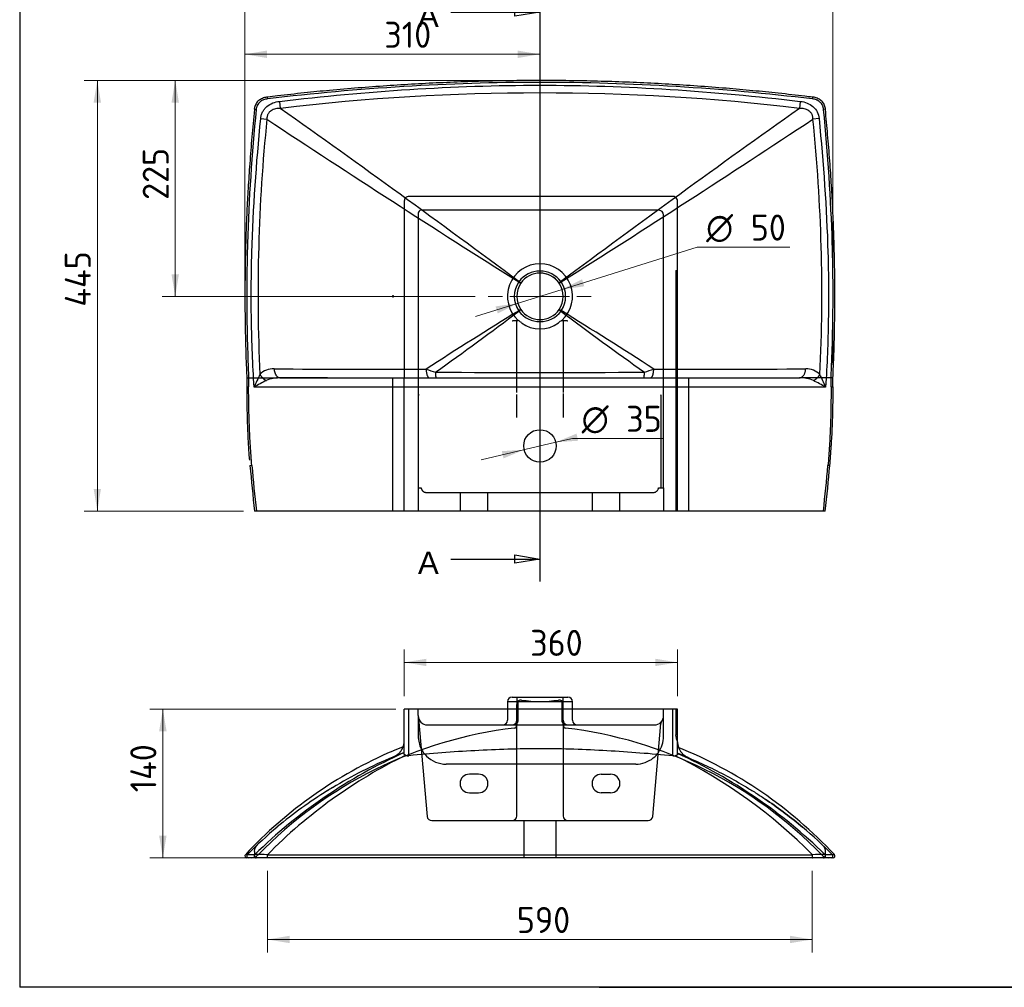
# Model space of a CAD drawing. Header units: millimetres. Extents: x 87 to 2279, y 58 to 1623.
# Tile 1 of 4: x 87 to 1146, y 58 to 1100. Entities that reach past the tile are written whole.
import ezdxf
from ezdxf.enums import TextEntityAlignment as Align
from ezdxf.lldxf.tags import DXFTag

# ---------------------------------------------------------------- set-up
doc = ezdxf.new("R2010")
doc.units = ezdxf.units.MM
for name, color, linetype in [('1', 7, 'Continuous'), ('Default', 7, 'Continuous'), ('KYLIS-R', 7, 'Continuous'), ('Predefinito', 7, 'Continuous')]:
    doc.layers.add(name, color=color, linetype=linetype)
doc.styles.add('SEACAD_arial_ttf', font='arial.ttf')
doc.styles.add('SEACAD_seiso_ttf', font='seiso.ttf')
doc.styles.add('SEACAD_semeci1_ttf', font='semeci1.ttf')
tags = doc.linetypes.add('CENTER2', pattern=[28.575, 19.05, -3.175, 3.175, -3.175]).pattern_tags.tags
tags[10:11] = [DXFTag(74, 4), DXFTag(75, 0), DXFTag(340, '0'), DXFTag(46, 0.0), DXFTag(50, 0.0), DXFTag(44, 0.0), DXFTag(45, 0.0)]
tags[8:9] = [DXFTag(74, 4), DXFTag(75, 0), DXFTag(340, '0'), DXFTag(46, 0.0), DXFTag(50, 0.0), DXFTag(44, 0.0), DXFTag(45, 0.0)]
tags[6:7] = [DXFTag(74, 4), DXFTag(75, 0), DXFTag(340, '0'), DXFTag(46, 0.0), DXFTag(50, 0.0), DXFTag(44, 0.0), DXFTag(45, 0.0)]
tags[4:5] = [DXFTag(74, 4), DXFTag(75, 0), DXFTag(340, '0'), DXFTag(46, 0.0), DXFTag(50, 0.0), DXFTag(44, 0.0), DXFTag(45, 0.0)]
tags = doc.linetypes.add('HIDDEN2', pattern=[4.7625, 3.175, -1.5875]).pattern_tags.tags
tags[6:7] = [DXFTag(74, 4), DXFTag(75, 0), DXFTag(340, '0'), DXFTag(46, 0.0), DXFTag(50, 0.0), DXFTag(44, 0.0), DXFTag(45, 0.0)]
tags[4:5] = [DXFTag(74, 4), DXFTag(75, 0), DXFTag(340, '0'), DXFTag(46, 0.0), DXFTag(50, 0.0), DXFTag(44, 0.0), DXFTag(45, 0.0)]

# ---------------------------------------------------------------- blocks, each defined once
blk = doc.blocks.new('SEANNOT_GROUP')
at = {"layer": 'Default', "color": 136, "linetype": 'CENTER2', "lineweight": 9}
for p, q in [((646.4, 841.8), (646.4, 857.2)), ((646.4, 833.8), (646.4, 769.8)), ((606.4, 801.8), (591, 801.8)), ((678.4, 801.8), (614.4, 801.8)), ((686.4, 801.8), (701.8, 801.8)), ((646.4, 761.8), (646.4, 746.4))]:
    blk.add_line(p, q, dxfattribs=at)
blk = doc.blocks.new('SE1')
at = {"color": 7, "linetype": 'Continuous', "style": 'SEACAD_arial_ttf'}
blk.add_text('A', height=24, dxfattribs=at).set_placement((515.4, 1115.8), align=Align.TOP_LEFT)
blk = doc.blocks.new('SE2')
at = {"color": 7, "linetype": 'Continuous', "style": 'SEACAD_arial_ttf'}
blk.add_text('A', height=24, dxfattribs=at).set_placement((515.4, 527.1), align=Align.TOP_LEFT)
blk = doc.blocks.new('SE3')
at = {"color": 7, "linetype": 'Continuous'}
for points in [[(550.7, 1107.8), (646.7, 1107.8)], [(619.5, 1103.2), (619.5, 1112.3), (646.7, 1107.8), (619.5, 1103.2)]]:
    blk.add_lwpolyline(points, dxfattribs=at)
blk = doc.blocks.new('SE4')
at = {"color": 7, "linetype": 'Continuous'}
for points in [[(619.5, 514.5), (619.5, 523.6), (646.7, 519.1), (619.5, 514.5)], [(550.7, 519.1), (646.7, 519.1)]]:
    blk.add_lwpolyline(points, dxfattribs=at)
blk = doc.blocks.new('SE')
at = {"layer": 'Default', "color": 7, "linetype": 'CENTER2'}
for p, q in [((646.7, 1107.8), (646.7, 1131.8)), ((646.7, 519.1), (646.7, 495.1))]:
    blk.add_line(p, q, dxfattribs=at)
blk.add_lwpolyline([(646.7, 1107.8), (646.7, 519.1)], dxfattribs=at)
at = {"layer": 'Default'}
for name in ['SE1', 'SE3', 'SE2', 'SE4']:
    blk.add_blockref(name, (0, 0), dxfattribs=at)
blk = doc.blocks.new('GDimGGroup')
at = {"layer": 'Default', "linetype": 'Continuous', "lineweight": 9}
for points in [[(166.4, 1010.3), (174.3, 1010.3), (170.4, 1034.1)], [(166.4, 594.6), (170.4, 570.8), (174.3, 594.6)]]:
    blk.add_hatch(color=136, dxfattribs=at).paths.add_polyline_path(points)
at = {"layer": 'Default', "color": 136, "linetype": 'Continuous', "lineweight": 9}
for p, q in [((632.6, 1034.1), (156.4, 1034.1)), ((170.4, 1034.1), (170.4, 570.8)), ((327.5, 570.8), (156.4, 570.8))]:
    blk.add_line(p, q, dxfattribs=at)
at = {"layer": 'Default', "color": 136, "linetype": 'Continuous', "lineweight": 9, "style": 'SEACAD_seiso_ttf'}
blk.add_text('  445', height=28, rotation=90, dxfattribs=at).set_placement((135.4, 756.7), align=Align.TOP_LEFT)
blk = doc.blocks.new('GDimGGroup1')
at = {"layer": 'Default', "linetype": 'Continuous', "lineweight": 9}
for points in [[(353, 1066.3), (329.2, 1062.3), (353, 1058.3)], [(622.6, 1066.3), (622.6, 1058.3), (646.4, 1062.3)]]:
    blk.add_hatch(color=136, dxfattribs=at).paths.add_polyline_path(points)
at = {"layer": 'Default', "color": 136, "linetype": 'Continuous', "lineweight": 9}
for p, q in [((329.2, 817.2), (329.2, 1076.3)), ((646.4, 871.2), (646.4, 1076.3)), ((329.2, 1062.3), (646.4, 1062.3))]:
    blk.add_line(p, q, dxfattribs=at)
at = {"layer": 'Default', "color": 136, "linetype": 'Continuous', "lineweight": 9, "style": 'SEACAD_seiso_ttf'}
blk.add_text('  310', height=28, dxfattribs=at).set_placement((445.2, 1097.3), align=Align.TOP_LEFT)
blk = doc.blocks.new('GDimGGroup2')
at = {"layer": 'Default', "linetype": 'Continuous', "lineweight": 9}
for points in [[(353, 1150.3), (329.2, 1146.3), (353, 1142.3)], [(938.1, 1150.3), (938.1, 1142.3), (961.9, 1146.3)]]:
    blk.add_hatch(color=136, dxfattribs=at).paths.add_polyline_path(points)
at = {"layer": 'Default', "color": 136, "linetype": 'Continuous', "lineweight": 9}
for p, q in [((329.2, 817.2), (329.2, 1160.3)), ((961.9, 728.2), (961.9, 1160.3)), ((329.2, 1146.3), (961.9, 1146.3))]:
    blk.add_line(p, q, dxfattribs=at)
at = {"layer": 'Default', "color": 136, "linetype": 'Continuous', "lineweight": 9, "style": 'SEACAD_seiso_ttf'}
blk.add_text('  620', height=28, dxfattribs=at).set_placement((598.8, 1181.3), align=Align.TOP_LEFT)
blk = doc.blocks.new('GDimGGroup3')
at = {"layer": 'Default', "linetype": 'Continuous', "lineweight": 9}
for points in [[(524.5, 411.8), (500.7, 407.9), (524.5, 403.9)], [(770.9, 411.8), (770.9, 403.9), (794.7, 407.9)]]:
    blk.add_hatch(color=136, dxfattribs=at).paths.add_polyline_path(points)
at = {"layer": 'Default', "color": 136, "linetype": 'Continuous', "lineweight": 9}
for p, q in [((500.7, 371.6), (500.7, 421.9)), ((794.7, 371.6), (794.7, 421.9)), ((500.7, 407.9), (794.7, 407.9))]:
    blk.add_line(p, q, dxfattribs=at)
at = {"layer": 'Default', "color": 136, "linetype": 'Continuous', "lineweight": 9, "style": 'SEACAD_seiso_ttf'}
blk.add_text('  360', height=28, dxfattribs=at).set_placement((602.2, 442.9), align=Align.TOP_LEFT)
blk = doc.blocks.new('GDimGGroup5')
at = {"layer": 'Default', "linetype": 'Continuous', "lineweight": 9}
for points in [[(250.2, 1010.3), (258.2, 1010.3), (254.2, 1034.1)], [(250.2, 825.6), (254.2, 801.8), (258.2, 825.6)]]:
    blk.add_hatch(color=136, dxfattribs=at).paths.add_polyline_path(points)
at = {"layer": 'Default', "color": 136, "linetype": 'Continuous', "lineweight": 9}
for p, q in [((632.6, 1034.1), (240.2, 1034.1)), ((254.2, 1034.1), (254.2, 801.8)), ((577, 801.8), (240.2, 801.8))]:
    blk.add_line(p, q, dxfattribs=at)
at = {"layer": 'Default', "color": 136, "linetype": 'Continuous', "lineweight": 9, "style": 'SEACAD_seiso_ttf'}
blk.add_text('  225', height=28, rotation=90, dxfattribs=at).set_placement((219.2, 871.6), align=Align.TOP_LEFT)
blk = doc.blocks.new('GDimGGroup8')
at = {"layer": 'Default', "linetype": 'Continuous', "lineweight": 9}
for points in [[(377.3, 105.8), (377.3, 113.7), (353.5, 109.7)], [(915.9, 105.8), (939.7, 109.7), (915.9, 113.7)]]:
    blk.add_hatch(color=136, dxfattribs=at).paths.add_polyline_path(points)
at = {"layer": 'Default', "color": 136, "linetype": 'Continuous', "lineweight": 9}
for p, q in [((353.5, 183.6), (353.5, 95.7)), ((939.7, 183.6), (939.7, 95.7)), ((939.7, 109.7), (353.5, 109.7))]:
    blk.add_line(p, q, dxfattribs=at)
at = {"layer": 'Default', "color": 136, "linetype": 'Continuous', "lineweight": 9, "style": 'SEACAD_seiso_ttf'}
blk.add_text('590', height=28, dxfattribs=at).set_placement((621.8, 144.7), align=Align.TOP_LEFT)
blk = doc.blocks.new('GDimGGroup9')
at = {"layer": 'Default', "linetype": 'Continuous', "lineweight": 9}
for points in [[(692, 820.2), (670.5, 809.3), (694.4, 812.6)], [(598.9, 791), (601.3, 783.4), (622.8, 794.3)]]:
    blk.add_hatch(color=136, dxfattribs=at).paths.add_polyline_path(points)
at = {"layer": 'Default', "color": 136, "linetype": 'Continuous', "lineweight": 9}
for p, q in [((670.5, 809.3), (815.7, 854.8)), ((815.7, 854.8), (915.7, 854.8)), ((577.4, 780.1), (670.5, 809.3))]:
    blk.add_line(p, q, dxfattribs=at)
blk.add_arc((646.7, 801.8), 25, 357.5169, 81.5884, dxfattribs=at)
for s, style, p in [('O', 'SEACAD_semeci1_ttf', (825.5, 889.8)), ('50', 'SEACAD_seiso_ttf', (873.5, 889.8))]:
    blk.add_text(s, height=28, dxfattribs=dict(at, style=style)).set_placement(p, align=Align.TOP_LEFT)
blk = doc.blocks.new('GDimGGroup11')
at = {"layer": 'Default', "linetype": 'Continuous', "lineweight": 9}
for points in [[(686, 654.1), (663.7, 644.8), (687.8, 646.4)], [(605.6, 635.2), (607.4, 627.4), (629.6, 636.8)]]:
    blk.add_hatch(color=136, dxfattribs=at).paths.add_polyline_path(points)
at = {"layer": 'Default', "color": 136, "linetype": 'Continuous', "lineweight": 9}
for p, q in [((663.7, 644.8), (681.8, 649)), ((681.8, 649), (779.9, 649)), ((583.3, 625.8), (663.7, 644.8))]:
    blk.add_line(p, q, dxfattribs=at)
for s, style, p in [('O', 'SEACAD_semeci1_ttf', (691.6, 684)), ('35', 'SEACAD_seiso_ttf', (739.5, 684))]:
    blk.add_text(s, height=28, dxfattribs=dict(at, style=style)).set_placement(p, align=Align.TOP_LEFT)
blk = doc.blocks.new('GDimGGroup12')
at = {"layer": 'Default', "linetype": 'Continuous', "lineweight": 9}
for points in [[(236.9, 333.8), (244.9, 333.8), (240.9, 357.6)], [(236.9, 221.4), (240.9, 197.6), (244.9, 221.4)]]:
    blk.add_hatch(color=136, dxfattribs=at).paths.add_polyline_path(points)
at = {"layer": 'Default', "color": 136, "linetype": 'Continuous', "lineweight": 9}
for p, q in [((491.7, 357.6), (226.9, 357.6)), ((240.9, 197.6), (240.9, 357.6)), ((339.5, 197.6), (226.9, 197.6))]:
    blk.add_line(p, q, dxfattribs=at)
at = {"layer": 'Default', "color": 136, "linetype": 'Continuous', "lineweight": 9, "style": 'SEACAD_seiso_ttf'}
blk.add_text('  140', height=28, rotation=90, dxfattribs=at).set_placement((205.9, 234.1), align=Align.TOP_LEFT)

msp = doc.modelspace()

# ---------------------------------------------------------------- linework, layer by layer
at = {"layer": '1', "color": 7, "linetype": 'Continuous'}
for p, q in [((86.9, 1622.8), (86.9, 58.3)), ((2274.9, 58.3), (86.9, 58.3)), ((710.3, 58.5), (2274.9, 58.5))]:
    msp.add_line(p, q, dxfattribs=at)
at = {"layer": 'KYLIS-R', "color": 7, "linetype": 'Continuous'}
for p, q in [((353.3, 1016.2), (353.5, 1014.3)), ((366.4, 1011.6), (367.3, 1004.1)), ((926.8, 1011.6), (925.9, 1004.1)), ((939.9, 1016.2), (939.7, 1014.2)), ((339.9, 1003.1), (341.3, 1003)), ((953.3, 1003.1), (951.9, 1003)), ((346.2, 993.1), (352.8, 992.4)), ((947, 993.1), (940.4, 992.4)), ((623.8, 817.3), (623.8, 817.3)), ((624.1, 817.7), (624.1, 817.7)), ((669.3, 817.7), (669.3, 817.7)), ((669.5, 817.3), (669.5, 817.3)), ((623.8, 786.4), (623.8, 786.4)), ((624.1, 786), (624.1, 786)), ((669.3, 786), (669.2, 786)), ((669.5, 786.4), (669.5, 786.4)), ((331.2, 714.2), (331.2, 704.5)), ((333.2, 714.2), (333.2, 704.5)), ((367.3, 714.2), (925.9, 714.2)), ((959.9, 704.5), (959.9, 714.2)), ((961.9, 704.5), (961.9, 714.2)), ((331.2, 704.5), (333.2, 704.5)), ((954.1, 704.2), (339, 704.2)), ((959.9, 704.5), (961.9, 704.5)), ((336.6, 619.8), (334.6, 619.6)), ((958.6, 619.7), (956.6, 619.8)), ((341.5, 570.8), (339.5, 570.8)), ((951.7, 570.8), (341.5, 570.8)), ((953.7, 570.8), (951.7, 570.8)), ((681.7, 365.6), (611.7, 365.6)), ((611.7, 365.6), (611.7, 357.6)), ((616.7, 370.6), (676.7, 370.6)), ((681.7, 357.6), (681.7, 365.6)), ((505.7, 357.6), (500.7, 357.6)), ((500.7, 309.3), (500.7, 357.6)), ((505.7, 307.5), (505.7, 357.6)), ((789.7, 357.6), (505.7, 357.6)), ((794.7, 357.6), (789.7, 357.6)), ((789.7, 307.3), (789.7, 357.6)), ((794.7, 308.7), (794.7, 357.6)), ((500.7, 317.5), (488.7, 312.6)), ((341.3, 197.6), (331.2, 197.6)), ((353.5, 197.6), (341.3, 197.6)), ((939.7, 197.6), (353.5, 197.6)), ((951.9, 197.6), (939.7, 197.6)), ((962, 197.6), (951.9, 197.6))]:
    msp.add_line(p, q, dxfattribs=at)
at = {"layer": 'KYLIS-R', "color": 7, "linetype": 'HIDDEN2'}
for p, q in [((500.7, 904.4), (500.7, 897.1)), ((789.7, 909.4), (505.7, 909.4)), ((794.7, 898.4), (794.7, 904.4)), ((500.7, 897.1), (500.7, 714.2)), ((515.7, 891.4), (515.7, 595.8)), ((774.7, 894.4), (518.7, 894.4)), ((794.7, 714.2), (794.7, 898.4)), ((779.7, 595.8), (779.7, 889.4)), ((792.7, 829.5), (792.7, 570.8)), ((792.7, 829.5), (794.7, 829.5)), ((617.8, 775.8), (623.3, 775.8)), ((621.7, 698.3), (621.7, 775.8)), ((670.1, 775.8), (675.6, 775.8)), ((671.7, 775.8), (671.7, 698.3)), ((331.8, 714.2), (364.1, 714.2)), ((488.4, 570.8), (488.4, 714.2)), ((500.7, 570.8), (500.7, 714.2)), ((794.7, 570.8), (794.7, 714.2)), ((806.9, 570.8), (806.9, 714.2)), ((929.3, 714.2), (926.2, 714.2)), ((961.4, 714.2), (929.3, 714.2)), ((516, 595.8), (516, 695.1)), ((621.7, 687.2), (621.7, 696.1)), ((671.7, 696.1), (671.7, 687.2)), ((776.9, 691.3), (776.9, 595.8)), ((621.7, 671.5), (621.7, 687.2)), ((671.7, 687.2), (671.7, 671.5)), ((515.7, 595.8), (515.7, 570.8)), ((515.7, 595.8), (518.9, 595.8)), ((774.1, 595.8), (779.7, 595.8)), ((779.7, 595.8), (779.7, 570.8)), ((524.6, 590.8), (530.3, 590.8)), ((530.3, 590.8), (763.1, 590.8)), ((560.7, 590.8), (560.7, 570.8)), ((590.7, 570.8), (590.7, 590.8)), ((702.7, 590.8), (702.7, 570.8)), ((732.7, 570.8), (732.7, 590.8)), ((763.1, 590.8), (768.5, 590.8)), ((621.7, 370.6), (621.7, 340.2)), ((621.7, 345.6), (621.7, 362.7)), ((623.3, 365.6), (623.4, 366.6)), ((623.3, 345.6), (623.3, 365.6)), ((669.9, 366.6), (670.1, 365.6)), ((670.1, 365.6), (670.1, 345.6)), ((671.7, 340.2), (671.7, 370.6)), ((671.7, 345.6), (671.7, 362.7)), ((515.7, 350.6), (515.7, 357.6)), ((515.7, 350.6), (515.7, 328.4)), ((611.7, 357.6), (611.7, 345.6)), ((681.7, 345.6), (681.7, 357.6)), ((779.7, 350.6), (779.7, 357.6)), ((779.7, 328.4), (779.7, 350.6)), ((792.7, 357.6), (792.7, 330)), ((516, 348), (516, 347.6)), ((516, 347.6), (525.3, 242.2)), ((525.7, 340.6), (769.7, 340.6)), ((621.7, 242.6), (621.7, 345.1)), ((671.7, 345.1), (671.7, 242.6)), ((768.1, 242.2), (776.8, 342.2)), ((776.8, 342.2), (776.9, 343.8)), ((500.7, 311), (489, 306.2)), ((806.3, 305.4), (794.7, 310.1)), ((489, 306.2), (488.4, 306)), ((749.7, 298.4), (545.7, 298.4)), ((806.3, 305.4), (806.9, 305.1)), ((806.9, 305.1), (806.9, 305.1)), ((580.7, 287.6), (570.7, 287.6)), ((712.7, 287.6), (722.7, 287.6)), ((570.7, 267.6), (580.7, 267.6)), ((722.7, 267.6), (712.7, 267.6)), ((891.2, 259.3), (891.2, 259.3)), ((530.3, 237.6), (616.7, 237.6)), ((616.7, 237.6), (626.7, 237.6)), ((626.7, 237.6), (666.7, 237.6)), ((629.2, 237.6), (629.2, 197.6)), ((664.2, 197.6), (664.2, 237.6)), ((666.7, 237.6), (676.7, 237.6)), ((676.7, 237.6), (763.1, 237.6)), ((339.5, 204.3), (339.5, 199.6)), ((953.7, 204.3), (953.7, 199.6))]:
    msp.add_line(p, q, dxfattribs=at)
at = {"layer": 'KYLIS-R', "color": 7, "linetype": 'Continuous'}
msp.add_circle((646.7, 640.8), 17.5, dxfattribs=at)
for centre, radius, start, end in [((646.6, -1326.8), 2347.5, 83.1667, 96.8327), ((-7950.7, -10723.8), 14378.2, 53.38946, 54.65387), ((9308.8, -10807.6), 14484.1, 125.36394, 126.61868), ((2207.6, 804.2), 1864.3, 174.2051, 182.6559), ((8961.6, 14016.5), 15612.1, 236.53562, 237.7198), ((-7539, 13810.3), 15368.7, 302.28332, 303.48583), ((-907.4, 804.4), 1857.4, 357.3282, 5.8103), ((646.7, 800.9), 28.1, 36.6034, 143.3973), ((646.7, 801.8), 25, 34.5874, 145.4131), ((646.4, 801.8), 27.4, 145.6083, 214.3857), ((646.7, 801.8), 25, 145.4131, 214.5682), ((646.7, 801.8), 25, 325.4312, 34.5874), ((646.9, 801.8), 27.4, 325.6166, 34.3894), ((3726.7, -4242.5), 5909.1, 121.67531, 122.81738), ((-1470, 3555.1), 3471.8, 305.2586, 307.0977), ((646.7, 802.8), 28.2, 216.6833, 323.316), ((646.7, 801.8), 25, 214.5682, 325.4312), ((2764.9, 3556.4), 3473.8, 232.8957, 234.7334), ((-2410.8, -4205.6), 5865.9, 57.17282, 58.32313), ((359.8, 703.1), 20.7, 87.9027, 134.623), ((461.2, 13062.8), 12339.4, 269.53304, 270.29268), ((613.5, 972.8), 264.8, 250.2986, 252.5667), ((679.9, 972.6), 264.5, 287.4326, 289.7035), ((831.1, 13682.2), 12958.8, 269.72583, 270.44866), ((933.4, 703.1), 20.6, 45.2868, 92.1846), ((5781, -1784.1), 5983.8, 155.28506, 155.42837), ((2797.3, -3931.9), 5247.6, 117.7716, 117.9348), ((366.1, 681), 33.2, 88.0586, 114.7018), ((646.7, 22480.4), 21760.5, 269.70349, 270.29606), ((927, 680.5), 33.7, 65.5074, 91.7311), ((-1504.4, -3932.4), 5248.1, 62.0656, 62.2288), ((-4488, -1784.2), 5984.1, 24.57225, 24.71557), ((960.3, 695), 19.2, 84.978, 90.9422), ((107.9, 690.3), 853.6, 355.2507, 356.6383), ((2426.6, 803.3), 2100, 185.0163, 186.3565), ((2426.6, 803.3), 2098, 185.0163, 186.3626), ((-1133.4, 803.3), 2098, 353.6374, 354.9842), ((-1133.4, 803.3), 2100, 353.6435, 354.9842), ((616.7, 365.6), 5, 90, 180), ((676.7, 365.6), 5, 0, 90), ((812.6, 331), 20, 206.0011, 206.0611), ((673.1, -118.9), 469.3, 113.1756, 137.0314), ((728.2, -195.5), 555.1, 114.2043, 134.3983), ((740.9, -180.9), 544, 116.0305, 135.4338), ((480.7, 331), 20, 292.4988, 293.6268), ((504.8, 314.9), 7.46, 249.2204, 276.7953), ((790.5, 315.6), 8.34, 263.9664, 281.5118), ((552.1, -181), 544.2, 44.5609, 63.8248), ((620.1, -118.8), 469.2, 42.9663, 68.1648), ((566.4, -193.2), 552.4, 45.5436, 65.5943), ((331.2, 199.6), 2, 136.9703, 270.0003), ((344.4, 50.2), 151, 86.6243, 91.7142), ((646.5, 260819.5), 260618.8, 269.935552, 270.064505), ((948.5, 67.7), 133.5, 87.9508, 93.7068), ((962, 199.6), 2, 269.9997, 43.1774)]:
    msp.add_arc(centre, radius, start, end, dxfattribs=at)
at = {"layer": 'KYLIS-R', "color": 7, "linetype": 'HIDDEN2'}
for centre, radius, start, end in [((505.7, 904.4), 5, 134.9134, 180), ((505.7, 904.4), 5, 90, 134.9134), ((789.7, 904.4), 5, 59.4447, 90), ((789.7, 904.4), 5, 0, 59.4447), ((518.7, 891.4), 3, 90, 180), ((774.7, 889.4), 5, 0, 90), ((646.7, 801.8), 35, 311.934, 228.066), ((537.6, 984.6), 223.7, 290.7052, 291.0077), ((596.5, 734.8), 49.1, 52.0435, 56.7023), ((646.7, 800.3), 33.5, 233.2969, 306.7031), ((698.2, 732.8), 51.5, 123.4062, 127.848), ((755.8, 984.6), 223.7, 248.9923, 249.2948), ((391.1, -49772.1), 50486.3, 89.96937, 90.03063), ((532.3, 695.3), 16.3, 176.2399, 180.686), ((675.2, 696.2), 3.53, 163.7915, 178.3758), ((715.1, 691.8), 61.9, 359.4946, 3.8084), ((625.9, 363.1), 4.24, 79.3132, 125.3692), ((646.7, 502.3), 136.4, 261.5698, 278.4302), ((667.5, 363.2), 4.23, 54.5462, 100.7714), ((525.7, 350.6), 10, 180, 270), ((769.7, 350.6), 10, 270, 360), ((525.7, 350.6), 10, 193.0905, 194.9015), ((513.8, 347.6), 2.22, 1.9803, 13.6967), ((606.7, 345.6), 5, 270, 360), ((616.7, 345.6), 5, 269.9979, 282.7538), ((616.7, 345.6), 5, 282.7517, 360), ((618.7, 340.2), 2.98, 276.7315, 0.3365), ((676.7, 345.6), 5, 180, 257.2483), ((674.7, 340.2), 2.98, 179.6433, 263.2826), ((676.7, 345.6), 5, 257.2462, 270.0021), ((686.7, 345.6), 5, 180, 270), ((781.7, 341.8), 4.93, 145.7647, 175.2234), ((769.7, 350.6), 10, 316.8007, 324.0058), ((673.3, -119.2), 459.6, 96.7779, 135.9025), ((671.2, 401), 63.8, 272.8255, 272.8259), ((619.9, -119.1), 459.6, 44.0946, 83.2046), ((812.6, 331), 20, 182.8239, 206.0011), ((545.7, 328.4), 30, 180, 206.8988), ((749.7, 328.4), 30, 324.4777, 360), ((545.7, 328.4), 30, 206.8988, 225.4319), ((749.7, 328.4), 30, 309.0085, 324.4777), ((680.3, -153.7), 498.1, 112.6645, 121.0507), ((545.7, 328.4), 30, 225.4319, 270), ((749.7, 328.4), 30, 270, 309.0085), ((570.7, 277.6), 10, 90, 270), ((580.7, 277.6), 10, 270, 90), ((712.7, 277.6), 10, 90, 270), ((722.7, 277.6), 10, 270, 90), ((667.8, -131.8), 473, 121.8718, 129.9534), ((530.3, 242.6), 5, 185, 270), ((616.7, 242.6), 5, 270, 360), ((676.7, 242.6), 5, 180, 270), ((763.1, 242.6), 5, 270, 355), ((666.8, -130.6), 471.4, 129.9559, 135.2871), ((626.2, -130.8), 471.6, 44.7089, 50.0058), ((333.2, 199.6), 2, 135.3531, 269.9542), ((331.2, 199.6), 2, 270.0003, 270.6753), ((336, 207.6), 10, 270.2375, 315.9723), ((353, 293.5), 93.4, 263.9645, 263.9646), ((957.2, 207.6), 10, 223.9933, 269.7635), ((940.2, 293.6), 93.5, 276.028554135, 276.0286347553), ((959.9, 199.6), 2, 270, 44.7022), ((962, 199.6), 2, 269.3108, 269.9997)]:
    msp.add_arc(centre, radius, start, end, dxfattribs=at)
at = {"layer": 'KYLIS-R', "color": 7, "linetype": 'Continuous'}
for points, knots in [([(939.9, 1016.2), (936.9, 1016.5), (925.4, 1017.9), (903.4, 1020.4), (875.4, 1023.2), (846.3, 1025.8), (816.1, 1028.1), (785.3, 1030.1), (754.6, 1031.7), (724, 1032.9), (693.5, 1033.7), (663.2, 1034.1), (633.1, 1034.1), (603, 1033.7), (572.8, 1033), (542.6, 1031.8), (512.2, 1030.3), (481.7, 1028.4), (451, 1026.1), (421.4, 1023.6), (392.7, 1020.7), (369.7, 1018.2), (357.3, 1016.7), (353.3, 1016.2)], [0, 0, 0, 0, 0.013985, 0.062923, 0.109632, 0.158815, 0.211626, 0.264181, 0.316472, 0.368501, 0.420269, 0.471776, 0.523026, 0.574107, 0.625332, 0.676816, 0.728559, 0.780559, 0.832815, 0.885326, 0.93206, 0.980964, 1, 1, 1, 1]), ([(939.7, 1014.2), (890.8, 1020.1), (842, 1024.6), (744.3, 1030.5), (695.4, 1032.1), (597.7, 1032.1), (548.9, 1030.5), (451.2, 1024.6), (402.3, 1020.1), (353.5, 1014.3)], [0, 0, 0, 0, 0.25, 0.25, 0.5, 0.5, 0.75, 0.75, 1, 1, 1, 1]), ([(366.4, 1011.6), (413.1, 1017.2), (459.8, 1021.5), (553.2, 1027.4), (599.9, 1029), (693.3, 1029), (740, 1027.4), (833.4, 1021.5), (880.1, 1017.2), (926.8, 1011.6)], [0, 0, 0, 0, 0.25, 0.25, 0.5, 0.5, 0.75, 0.75, 1, 1, 1, 1]), ([(353.3, 1016.2), (352.6, 1016.1), (351.3, 1016), (349.1, 1015.3), (346.9, 1014.4), (344.9, 1013.2), (343.2, 1011.8), (341.7, 1010.1), (340.6, 1008.1), (339.8, 1006), (339.4, 1004.3), (339.3, 1003.4), (339.3, 1003.1)], [0, 0, 0, 0, 0.086393, 0.20787, 0.32127, 0.430382, 0.534017, 0.644368, 0.753511, 0.861348, 0.969672, 1, 1, 1, 1]), ([(353.5, 1014.3), (352, 1014.1), (350.5, 1013.7), (348.8, 1013), (348.4, 1012.9), (347.7, 1012.6), (347.4, 1012.4), (346.4, 1011.8), (345.8, 1011.4), (344.9, 1010.6), (344.7, 1010.4), (344.1, 1009.8), (343.9, 1009.5), (343.2, 1008.6), (342.8, 1008), (342.3, 1007), (342.1, 1006.6), (341.9, 1005.9), (341.8, 1005.6), (341.6, 1004.8), (341.5, 1004.5), (341.3, 1003.7), (341.3, 1003.3), (341.3, 1003)], [0, 0, 0, 0, 0.25, 0.25, 0.3125, 0.3125, 0.375, 0.375, 0.5, 0.5, 0.5625, 0.5625, 0.625, 0.625, 0.75, 0.75, 0.8125, 0.8125, 0.875, 0.875, 0.9375, 0.9375, 1, 1, 1, 1]), ([(346.2, 993.1), (346.3, 994.3), (346.5, 995.5), (347.2, 997.9), (347.7, 999.1), (348.8, 1001.3), (349.4, 1002.4), (351, 1004.3), (351.8, 1005.3), (354.7, 1007.7), (356.9, 1009), (361.5, 1010.8), (363.9, 1011.3), (366.4, 1011.6)], [0, 0, 0, 0, 0.125, 0.125, 0.25, 0.25, 0.375, 0.375, 0.5, 0.5, 0.75, 0.75, 1, 1, 1, 1]), ([(926.8, 1011.6), (929.3, 1011.3), (931.7, 1010.8), (936.4, 1008.9), (938.5, 1007.7), (942.3, 1004.4), (943.9, 1002.5), (946.1, 998), (946.7, 995.6), (947, 993.1)], [0, 0, 0, 0, 0.25, 0.25, 0.5, 0.5, 0.75, 0.75, 1, 1, 1, 1]), ([(951.9, 1003), (951.9, 1003.7), (951.7, 1004.5), (951.4, 1005.5), (951.3, 1005.9), (951, 1006.6), (950.9, 1007), (950.4, 1008), (950, 1008.6), (949.3, 1009.5), (949.1, 1009.8), (948.5, 1010.4), (948.3, 1010.6), (947.4, 1011.4), (946.8, 1011.8), (945.8, 1012.4), (945.5, 1012.6), (944.8, 1012.9), (944.4, 1013), (943.4, 1013.4), (942.7, 1013.7), (941.2, 1014), (940.5, 1014.2), (939.7, 1014.2)], [0, 0, 0, 0, 0.125, 0.125, 0.1875, 0.1875, 0.25, 0.25, 0.375, 0.375, 0.4375, 0.4375, 0.5, 0.5, 0.625, 0.625, 0.6875, 0.6875, 0.75, 0.75, 0.875, 0.875, 1, 1, 1, 1]), ([(953.9, 1003.1), (953.9, 1003.5), (953.8, 1004.4), (953.4, 1006.2), (952.6, 1008.2), (951.4, 1010.2), (949.9, 1011.9), (948.2, 1013.3), (946.2, 1014.5), (944, 1015.4), (941.8, 1016), (940.5, 1016.1), (939.9, 1016.2)], [0, 0, 0, 0, 0.040929, 0.148753, 0.251847, 0.361221, 0.470236, 0.577779, 0.687318, 0.80064, 0.920484, 1, 1, 1, 1]), ([(339.4, 1003.1), (338.4, 992.2), (336.7, 974.2), (334.4, 945.3), (332.6, 918.6), (331.2, 892.6), (330.2, 866.8), (329.5, 840.2), (329.2, 813.4), (329.2, 786.2), (329.6, 759.1), (330.3, 734.6), (331, 720.6), (331.3, 714.2)], [0, 0, 0, 0, 0.103291, 0.202881, 0.294956, 0.381284, 0.47289, 0.562921, 0.656964, 0.75099, 0.844979, 0.938914, 1, 1, 1, 1]), ([(341.3, 1003), (336.6, 955), (333.4, 906.9), (331.6, 846.7), (331.4, 834.7), (331.1, 810.6), (331.1, 798.5), (331.5, 762.4), (332.1, 738.3), (333.2, 714.2)], [0, 0, 0, 0, 0.5, 0.5, 0.625, 0.625, 0.75, 0.75, 1, 1, 1, 1]), ([(367.3, 1004.1), (366.4, 1004.1), (365.6, 1004.1), (363.8, 1003.9), (363, 1003.8), (361.3, 1003.4), (360.4, 1003.2), (358.8, 1002.5), (358, 1002.1), (356.9, 1001.3), (356.5, 1001.1), (355.9, 1000.5), (355.6, 1000.2), (355, 999.5), (354.7, 999.1), (354.2, 998.4), (354, 998), (353.6, 997.2), (353.5, 996.8), (353.2, 995.9), (353.1, 995.5), (352.9, 994.2), (352.8, 993.3), (352.8, 992.4)], [0, 0, 0, 0, 0.125, 0.125, 0.25, 0.25, 0.375, 0.375, 0.5, 0.5, 0.5625, 0.5625, 0.625, 0.625, 0.6875, 0.6875, 0.75, 0.75, 0.8125, 0.8125, 0.875, 0.875, 1, 1, 1, 1]), ([(940.4, 992.4), (940.4, 993.3), (940.3, 994.2), (940.1, 995.5), (940, 995.9), (939.7, 996.8), (939.6, 997.2), (939.2, 998), (939, 998.4), (938.5, 999.1), (938.2, 999.5), (937.7, 1000.1), (937.3, 1000.5), (936.7, 1001), (936.3, 1001.3), (935.2, 1002.1), (934.4, 1002.5), (932.8, 1003.1), (932, 1003.4), (930.2, 1003.8), (929.4, 1003.9), (927.6, 1004.1), (926.8, 1004.1), (925.9, 1004.1)], [0, 0, 0, 0, 0.125, 0.125, 0.1875, 0.1875, 0.25, 0.25, 0.3125, 0.3125, 0.375, 0.375, 0.4375, 0.4375, 0.5, 0.5, 0.625, 0.625, 0.75, 0.75, 0.875, 0.875, 1, 1, 1, 1]), ([(959.9, 714.2), (961.1, 738.3), (961.7, 762.4), (962.1, 798.5), (962.1, 810.6), (961.8, 834.7), (961.6, 846.7), (959.8, 906.9), (956.6, 955), (951.9, 1003)], [0, 0, 0, 0, 0.25, 0.25, 0.375, 0.375, 0.5, 0.5, 1, 1, 1, 1]), ([(961.9, 714.2), (962.2, 721.1), (962.9, 735), (963.6, 759.6), (964, 786.2), (964, 813.4), (963.7, 840.6), (963, 867.8), (961.9, 894.5), (960.4, 921.2), (958.6, 948), (956.3, 976), (954.7, 993.2), (953.8, 1003.1)], [0, 0, 0, 0, 0.065717, 0.155142, 0.249016, 0.342977, 0.436988, 0.531012, 0.625008, 0.714954, 0.807069, 0.905778, 1, 1, 1, 1]), ([(339, 704.2), (338.3, 716.3), (337.7, 728.3), (336.8, 752.4), (336.4, 764.5), (336, 788.6), (336, 800.6), (336.1, 824.7), (336.3, 836.8), (338.1, 896.9), (341.5, 945), (346.2, 993.1)], [0, 0, 0, 0, 0.125, 0.125, 0.25, 0.25, 0.375, 0.375, 0.5, 0.5, 1, 1, 1, 1]), ([(947, 993.1), (951.7, 945), (955.1, 896.9), (956.9, 836.8), (957.1, 824.7), (957.2, 800.6), (957.2, 788.6), (956.7, 764.5), (956.4, 752.4), (955.5, 728.3), (954.9, 716.3), (954.1, 704.2)], [0, 0, 0, 0, 0.5, 0.5, 0.625, 0.625, 0.75, 0.75, 0.875, 0.875, 1, 1, 1, 1]), ([(626.1, 816), (626, 816), (626, 815.9), (625.9, 815.9), (625.8, 815.8), (625.7, 815.9), (625.6, 815.9), (625.5, 816), (625.4, 816.1), (625.2, 816.2), (625.1, 816.3), (624.9, 816.5), (624.7, 816.6), (624.5, 816.7), (624.4, 816.9), (624.1, 817.1), (624, 817.2), (623.8, 817.3)], [0, 0, 0, 0, 0.125, 0.125, 0.25, 0.25, 0.375, 0.375, 0.5, 0.5, 0.625, 0.625, 0.75, 0.75, 0.875, 0.875, 1, 1, 1, 1]), ([(624.1, 817.7), (624.2, 817.6), (624.4, 817.5), (624.7, 817.3), (624.8, 817.2), (625.1, 817.1), (625.2, 817), (625.5, 816.9), (625.6, 816.8), (625.8, 816.7), (625.9, 816.6), (626, 816.5), (626.1, 816.4), (626.2, 816.3), (626.2, 816.3), (626.1, 816.1), (626.1, 816.1), (626.1, 816)], [0, 0, 0, 0, 0.125, 0.125, 0.25, 0.25, 0.375, 0.375, 0.5, 0.5, 0.625, 0.625, 0.75, 0.75, 0.875, 0.875, 1, 1, 1, 1]), ([(667.2, 816), (667.2, 816.1), (667.2, 816.1), (667.2, 816.3), (667.2, 816.3), (667.2, 816.4), (667.3, 816.5), (667.4, 816.6), (667.5, 816.7), (667.7, 816.8), (667.8, 816.9), (668.1, 817), (668.2, 817.1), (668.5, 817.2), (668.6, 817.3), (668.9, 817.5), (669.1, 817.6), (669.3, 817.7)], [0, 0, 0, 0, 0.125, 0.125, 0.25, 0.25, 0.375, 0.375, 0.5, 0.5, 0.625, 0.625, 0.75, 0.75, 0.875, 0.875, 1, 1, 1, 1]), ([(669.5, 817.3), (669.4, 817.2), (669.2, 817.1), (669, 816.9), (668.8, 816.7), (668.6, 816.6), (668.5, 816.5), (668.2, 816.3), (668.1, 816.2), (667.9, 816.1), (667.9, 816), (667.7, 815.9), (667.6, 815.9), (667.5, 815.8), (667.4, 815.9), (667.3, 815.9), (667.3, 816), (667.2, 816)], [0, 0, 0, 0, 0.125, 0.125, 0.25, 0.25, 0.375, 0.375, 0.5, 0.5, 0.625, 0.625, 0.75, 0.75, 0.875, 0.875, 1, 1, 1, 1]), ([(623.8, 786.4), (624, 786.5), (624.1, 786.6), (624.4, 786.8), (624.5, 786.9), (624.7, 787.1), (624.9, 787.2), (625.1, 787.4), (625.2, 787.4), (625.4, 787.6), (625.5, 787.7), (625.6, 787.7), (625.7, 787.8), (625.8, 787.8), (625.9, 787.8), (626, 787.7), (626, 787.7), (626.1, 787.6)], [0, 0, 0, 0, 0.125, 0.125, 0.25, 0.25, 0.375, 0.375, 0.5, 0.5, 0.625, 0.625, 0.75, 0.75, 0.875, 0.875, 1, 1, 1, 1]), ([(626.1, 787.6), (626.1, 787.6), (626.1, 787.5), (626.2, 787.4), (626.2, 787.3), (626.1, 787.2), (626, 787.1), (625.9, 787), (625.8, 787), (625.6, 786.8), (625.5, 786.8), (625.2, 786.6), (625.1, 786.6), (624.8, 786.4), (624.7, 786.3), (624.4, 786.1), (624.2, 786.1), (624.1, 786)], [0, 0, 0, 0, 0.125, 0.125, 0.25, 0.25, 0.375, 0.375, 0.5, 0.5, 0.625, 0.625, 0.75, 0.75, 0.875, 0.875, 1, 1, 1, 1]), ([(669.2, 786), (669.1, 786.1), (668.9, 786.1), (668.6, 786.3), (668.5, 786.4), (668.2, 786.6), (668.1, 786.6), (667.8, 786.8), (667.7, 786.8), (667.5, 787), (667.4, 787), (667.3, 787.1), (667.2, 787.2), (667.2, 787.3), (667.2, 787.4), (667.2, 787.5), (667.2, 787.6), (667.3, 787.6)], [0, 0, 0, 0, 0.125, 0.125, 0.25, 0.25, 0.375, 0.375, 0.5, 0.5, 0.625, 0.625, 0.75, 0.75, 0.875, 0.875, 1, 1, 1, 1]), ([(667.3, 787.6), (667.3, 787.7), (667.3, 787.7), (667.4, 787.8), (667.5, 787.8), (667.6, 787.8), (667.7, 787.7), (667.9, 787.7), (668, 787.6), (668.1, 787.4), (668.2, 787.4), (668.5, 787.2), (668.6, 787.1), (668.8, 786.9), (669, 786.8), (669.2, 786.6), (669.4, 786.5), (669.5, 786.4)], [0, 0, 0, 0, 0.125, 0.125, 0.25, 0.25, 0.375, 0.375, 0.5, 0.5, 0.625, 0.625, 0.75, 0.75, 0.875, 0.875, 1, 1, 1, 1]), ([(331.2, 714.2), (331.2, 714.2), (331.3, 714.2), (331.6, 714.2), (331.8, 714.2), (332.5, 714.2), (332.9, 714.2), (333.2, 714.2)], [0.3315347, 0.3315347, 0.3315347, 0.3315347, 0.5, 0.5, 0.75, 0.75, 1, 1, 1, 1]), ([(331.2, 704.5), (331.2, 704.1), (331.2, 697.4), (331.3, 683.8), (331.7, 665.5), (332.4, 648.4), (333.2, 634.9), (333.8, 627.9), (334.1, 625.5)], [0, 0, 0, 0, 0.014356, 0.267099, 0.498529, 0.714289, 0.917768, 1, 1, 1, 1]), ([(336.6, 619.8), (336, 626.9), (335.5, 633.9), (334.6, 648), (334.3, 655.1), (333.5, 676.2), (333.2, 690.4), (333.2, 704.5)], [0, 0, 0, 0, 0.25, 0.25, 0.5, 0.5, 1, 1, 1, 1]), ([(959.9, 704.5), (959.9, 690.4), (959.7, 676.2), (958.9, 655.1), (958.6, 648), (957.7, 633.9), (957.2, 626.9), (956.6, 619.8)], [0, 0, 0, 0, 0.5, 0.5, 0.75, 0.75, 1, 1, 1, 1]), ([(960.1, 640.3), (960.3, 642.5), (960.8, 650), (961.5, 664.6), (962, 682.8), (962.1, 696.7), (962.1, 703.6), (962.1, 704.5)], [0, 0, 0, 0, 0.095742, 0.372673, 0.660122, 0.959869, 1, 1, 1, 1]), ([(502.1, 308), (501.9, 308.1), (501.7, 308.2), (501.3, 308.4), (501.2, 308.5), (500.9, 308.7), (500.8, 308.8), (500.7, 309), (500.7, 309.1), (500.7, 309.3)], [0, 0, 0, 0, 0.25, 0.25, 0.5, 0.5, 0.75, 0.75, 1, 1, 1, 1]), ([(789.7, 307.3), (766.1, 309.6), (742.4, 311.4), (695.1, 314.1), (671.4, 315), (624, 315), (600.3, 314.2), (552.9, 311.6), (529.3, 309.8), (505.7, 307.5)], [0, 0, 0, 0, 0.25, 0.25, 0.5, 0.5, 0.75, 0.75, 1, 1, 1, 1]), ([(794.7, 308.7), (794.7, 308.6), (794.6, 308.5), (794.4, 308.3), (794.4, 308.3), (794.2, 308.1), (794.1, 308.1), (793.9, 308), (793.8, 307.9), (793.5, 307.8), (793.4, 307.8), (792.9, 307.6), (792.6, 307.5), (792.2, 307.4)], [0, 0, 0, 0, 0.25, 0.25, 0.375, 0.375, 0.5, 0.5, 0.625, 0.625, 0.75, 0.75, 1, 1, 1, 1]), ([(329.7, 201), (329.7, 201), (330, 201), (332, 201), (335.2, 201.1), (339.9, 201.1)], [0.3094561, 0.3094561, 0.3094561, 0.3094561, 0.5, 0.5, 1, 1, 1, 1]), ([(953.3, 201.1), (958, 201.1), (961.2, 201), (963.2, 201), (963.5, 201), (963.5, 201)], [0, 0, 0, 0, 0.5, 0.5, 0.6903271, 0.6903271, 0.6903271, 0.6903271])]:
    msp.add_open_spline(points, degree=3, knots=knots, dxfattribs=at)
for points, weights in [([(624.1, 817.7), (623.9, 817.5), (623.8, 817.3)], [1, 0.99993095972, 1]), ([(624.1, 817.7), (623.9, 817.5), (623.8, 817.3)], [1, 0.999931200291, 1]), ([(669.5, 817.3), (669.4, 817.5), (669.3, 817.7)], [1, 0.999930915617, 1]), ([(669.5, 817.3), (669.4, 817.5), (669.3, 817.7)], [1, 0.99993067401, 1]), ([(623.8, 786.4), (623.9, 786.2), (624.1, 786)], [1, 0.99992730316, 1]), ([(623.8, 786.4), (623.9, 786.2), (624.1, 786)], [1, 0.999926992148, 1]), ([(669.2, 786), (669.4, 786.2), (669.5, 786.4)], [1, 0.999927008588, 1]), ([(669.3, 786), (669.4, 786.2), (669.5, 786.4)], [1, 0.999926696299, 1]), ([(360.6, 723.8), (360.9, 714.2), (367.3, 714.2)], [1, 0.72245625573, 1]), ([(524.2, 723.5), (524.4, 714.2), (527.5, 714.2)], [1, 0.731015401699, 1]), ([(765.8, 714.2), (768.9, 714.2), (769.1, 723.5)], [1, 0.731010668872, 1]), ([(925.9, 714.2), (932.3, 714.2), (932.6, 723.8)], [1, 0.722446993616, 1]), ([(345.3, 717.8), (347.7, 713.4), (352.3, 711.2)], [1, 0.876831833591, 1]), ([(534.1, 720.2), (534.4, 714.2), (534.9, 714.2)], [1, 0.837410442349, 1]), ([(758.4, 714.2), (758.9, 714.2), (759.2, 720.2)], [1, 0.837436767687, 1]), ([(940.9, 711.2), (945.5, 713.4), (947.9, 717.8)], [1, 0.876803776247, 1]), ([(499.4, 317), (500.7, 320.2), (500.7, 323.7)], [1, 0.984449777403, 1]), ([(794.7, 322.2), (794.8, 319.1), (795.9, 316.2)], [1, 0.987131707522, 1])]:
    msp.add_rational_spline(points, weights, degree=2, dxfattribs=at)
at = {"layer": 'KYLIS-R', "color": 7, "linetype": 'HIDDEN2'}
for points, knots in [([(488.4, 801.9), (488.4, 801.7), (488.4, 801.5), (488.4, 801.3), (488.4, 801.2), (488.4, 801.2), (488.4, 801.2), (488.5, 801.1), (488.5, 801.1), (488.5, 801), (488.5, 801), (488.5, 801), (488.5, 801), (488.5, 801), (488.5, 801), (488.5, 801), (488.6, 801), (488.6, 801), (488.6, 801), (488.6, 801), (488.6, 801), (488.6, 801), (488.6, 801), (488.6, 801), (488.6, 801), (488.6, 801), (488.6, 801), (488.6, 801), (488.7, 801.1), (488.7, 801.1), (488.7, 801.2), (488.8, 801.3), (488.8, 801.5), (488.8, 801.7), (488.8, 801.9), (488.8, 802), (488.8, 802.2), (488.8, 802.3), (488.8, 802.4), (488.7, 802.5), (488.7, 802.6), (488.7, 802.7), (488.7, 802.7), (488.7, 802.7), (488.7, 802.8), (488.6, 802.8), (488.6, 802.8), (488.6, 802.8), (488.6, 802.8), (488.6, 802.8), (488.6, 802.8), (488.6, 802.8), (488.6, 802.8), (488.6, 802.8), (488.6, 802.8), (488.6, 802.8), (488.6, 802.8), (488.5, 802.8), (488.5, 802.8), (488.5, 802.8), (488.5, 802.8), (488.5, 802.8), (488.5, 802.8), (488.5, 802.8), (488.5, 802.7), (488.4, 802.6), (488.4, 802.6), (488.4, 802.4), (488.4, 802.1), (488.4, 801.9)], [0, 0, 0, 0, 0.157759, 0.157759, 0.157759, 0.188494, 0.188494, 0.188494, 0.218528, 0.218528, 0.218528, 0.23363, 0.23363, 0.23363, 0.239517, 0.239517, 0.239517, 0.245497, 0.245497, 0.245497, 0.250806, 0.250806, 0.250806, 0.257643, 0.257643, 0.257643, 0.269689, 0.269689, 0.269689, 0.306563, 0.306563, 0.306563, 0.4469, 0.4469, 0.4469, 0.557817, 0.557817, 0.557817, 0.65334, 0.65334, 0.65334, 0.701105, 0.701105, 0.701105, 0.725068, 0.725068, 0.725068, 0.737127, 0.737127, 0.737127, 0.742442, 0.742442, 0.742442, 0.747819, 0.747819, 0.747819, 0.752657, 0.752657, 0.752657, 0.760394, 0.760394, 0.760394, 0.775471, 0.775471, 0.775471, 0.827467, 0.827467, 0.827467, 1, 1, 1, 1]), ([(518.9, 595.8), (518.9, 595.5), (518.9, 595.3), (519, 594.8), (519.1, 594.6), (519.2, 594.2), (519.3, 594), (519.5, 593.7), (519.6, 593.5), (519.7, 593.2), (519.8, 593.1), (520.1, 592.8), (520.2, 592.7), (520.5, 592.4), (520.7, 592.1), (521.2, 591.8), (521.5, 591.6), (522.1, 591.3), (522.4, 591.2), (523, 591), (523.3, 590.9), (523.9, 590.8), (524.3, 590.8), (524.6, 590.8)], [0, 0, 0, 0, 0.0625, 0.0625, 0.125, 0.125, 0.1875, 0.1875, 0.25, 0.25, 0.3125, 0.3125, 0.375, 0.375, 0.5, 0.5, 0.625, 0.625, 0.75, 0.75, 0.875, 0.875, 1, 1, 1, 1]), ([(768.5, 590.8), (769.2, 590.8), (769.8, 590.9), (770.7, 591.2), (771, 591.3), (771.6, 591.6), (771.9, 591.8), (772.4, 592.2), (772.6, 592.4), (773, 592.9), (773.3, 593.2), (773.5, 593.6), (773.6, 593.8), (773.8, 594.1), (773.8, 594.3), (773.9, 594.7), (774, 594.9), (774.1, 595.3), (774.1, 595.5), (774.1, 595.8)], [0, 0, 0, 0, 0.25, 0.25, 0.375, 0.375, 0.5, 0.5, 0.625, 0.625, 0.75, 0.75, 0.8125, 0.8125, 0.875, 0.875, 0.9375, 0.9375, 1, 1, 1, 1]), ([(617.8, 340.7), (618.4, 340.8), (619.1, 341), (620, 341.4), (620.3, 341.5), (620.9, 341.9), (621.1, 342.1), (621.6, 342.5), (621.9, 342.7), (622.3, 343.2), (622.5, 343.4), (622.8, 343.9), (622.9, 344), (623, 344.3), (623.1, 344.5), (623.2, 344.9), (623.3, 345.3), (623.3, 345.6)], [0, 0, 0, 0, 0.25, 0.25, 0.375, 0.375, 0.5, 0.5, 0.625, 0.625, 0.75, 0.75, 0.8125, 0.8125, 0.875, 0.875, 1, 1, 1, 1]), ([(670.1, 345.6), (670.1, 345.3), (670.1, 344.9), (670.2, 344.5), (670.3, 344.3), (670.4, 344), (670.5, 343.9), (670.8, 343.4), (671, 343.2), (671.4, 342.7), (671.7, 342.5), (672.2, 342.1), (672.5, 341.9), (673.1, 341.5), (673.4, 341.4), (674, 341.1), (674.3, 341), (674.9, 340.9), (675.2, 340.8), (675.6, 340.7)], [0, 0, 0, 0, 0.125, 0.125, 0.1875, 0.1875, 0.25, 0.25, 0.375, 0.375, 0.5, 0.5, 0.625, 0.625, 0.75, 0.75, 0.875, 0.875, 1, 1, 1, 1]), ([(806.9, 305.1), (814.2, 302), (821.5, 298.7), (836, 291.8), (843.1, 288.1), (857.2, 280.5), (864.1, 276.5), (874.4, 270.3), (877.8, 268.2), (884.5, 263.8), (887.9, 261.6), (891.2, 259.3), (891.2, 259.3), (891.2, 259.3)], [0, 0, 0, 0, 0.249999, 0.249999, 0.499999, 0.499999, 0.749999, 0.749999, 0.874999, 0.874999, 0.999999, 0.999999, 1, 1, 1, 1]), ([(806.9, 305.1), (814.2, 302), (821.5, 298.7), (836, 291.8), (843.1, 288.1), (857.2, 280.5), (864.1, 276.5), (874.4, 270.3), (877.8, 268.2), (882.9, 264.9), (884.5, 263.8), (887.9, 261.6), (889.6, 260.5), (891.2, 259.3)], [0, 0, 0, 0, 0.25, 0.25, 0.5, 0.5, 0.75, 0.75, 0.875, 0.875, 0.9375, 0.9375, 1, 1, 1, 1]), ([(423.4, 273.1), (423.4, 273.1), (423.4, 273.1), (421.6, 272), (419.8, 270.9), (418.1, 269.8)], [0, 0, 0, 0, 0.000016, 0.000016, 1, 1, 1, 1]), ([(339.5, 204.3), (339.5, 205), (339.6, 205.6), (339.8, 206.6), (339.9, 207), (340.1, 207.6), (340.2, 208), (340.6, 208.9), (340.9, 209.5), (341.7, 210.6), (342.2, 211.2), (342.7, 211.6)], [0, 0, 0, 0, 0.25, 0.25, 0.375, 0.375, 0.5, 0.5, 0.75, 0.75, 1, 1, 1, 1]), ([(950.5, 211.6), (951, 211.2), (951.5, 210.6), (952, 209.8), (952.2, 209.5), (952.6, 208.9), (952.7, 208.6), (953.1, 207.7), (953.3, 207), (953.5, 206), (953.6, 205.6), (953.7, 205), (953.7, 204.6), (953.7, 204.3)], [0, 0, 0, 0, 0.25, 0.25, 0.375, 0.375, 0.5, 0.5, 0.75, 0.75, 0.875, 0.875, 1, 1, 1, 1]), ([(341.5, 197.6), (341.4, 197.6), (341.3, 197.6), (341, 197.7), (340.9, 197.7), (340.6, 197.8), (340.5, 197.9), (340.3, 198), (340.2, 198.1), (340, 198.3), (339.9, 198.4), (339.8, 198.6), (339.7, 198.7), (339.6, 199.1), (339.5, 199.3), (339.5, 199.6)], [0, 0, 0, 0, 0.125, 0.125, 0.25, 0.25, 0.375, 0.375, 0.5, 0.5, 0.625, 0.625, 0.75, 0.75, 1, 1, 1, 1]), ([(953.7, 199.6), (953.7, 199.5), (953.7, 199.3), (953.6, 199.1), (953.6, 199), (953.5, 198.7), (953.4, 198.6), (953.3, 198.4), (953.2, 198.3), (952.9, 198), (952.7, 197.9), (952.2, 197.7), (951.9, 197.6), (951.7, 197.6)], [0, 0, 0, 0, 0.125, 0.125, 0.25, 0.25, 0.375, 0.375, 0.5, 0.5, 0.75, 0.75, 1, 1, 1, 1])]:
    msp.add_open_spline(points, degree=3, knots=knots, dxfattribs=at)
for points in [[(331.8, 714.2), (331.5, 714.2), (331.4, 714.2), (331.3, 714.2)], [(929.3, 230.5), (917.1, 240.8), (904.4, 250.4), (891.2, 259.3)], [(891.2, 259.3), (904.4, 250.4), (917.1, 240.8), (929.3, 230.5)]]:
    msp.add_open_spline(points, degree=3, dxfattribs=at)
for points, weights in [([(623.4, 366.6), (621.7, 365.1), (621.7, 362.7)], [1, 0.907840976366, 1]), ([(671.7, 362.7), (671.7, 365.1), (669.9, 366.6)], [1, 0.907840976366, 1]), ([(621.7, 345.4), (621.7, 345.2), (621.7, 345.1)], [1, 0.99972864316, 1]), ([(671.7, 345.1), (671.7, 345.2), (671.7, 345.4)], [1, 0.999728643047, 1]), ([(489, 306.2), (496.6, 309.5), (499.4, 317)], [1, 0.923086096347, 1]), ([(795.9, 316.2), (798.7, 308.7), (806.3, 305.4)], [1, 0.923734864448, 1]), ([(806.3, 305.4), (806.6, 305.2), (806.9, 305.1)], [1, 0.999863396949, 1])]:
    msp.add_rational_spline(points, weights, degree=2, dxfattribs=at)
at = {"layer": 'KYLIS-R', "color": 7, "linetype": 'Continuous'}
for points, weights in [([(339.9, 201.1), (338.9, 200.2), (339.4, 198.9), (339.9, 197.6), (341.3, 197.6)], [1, 0.825232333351, 1, 0.825232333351, 1]), ([(353.3, 200.9), (353.2, 199.9), (353.3, 198.8), (353.3, 197.6), (353.5, 197.6)], [1, 0.843760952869, 1, 0.84376095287, 1]), ([(939.7, 197.6), (939.8, 197.6), (939.9, 198.8), (940, 199.9), (939.9, 200.9)], [1, 0.843735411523, 1, 0.843735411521, 1]), ([(951.9, 197.6), (953.3, 197.6), (953.8, 198.9), (954.3, 200.2), (953.3, 201.1)], [1, 0.825254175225, 1, 0.825254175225, 1])]:
    msp.add_rational_spline(points, weights, degree=2, knots=[0, 0, 0, 0.5, 0.5, 1, 1, 1], dxfattribs=at)
at = {"layer": 'Predefinito', "color": 7, "linetype": 'Continuous'}
msp.add_line((710.3, 58.5), (710.3, 58.3), dxfattribs=at)

# ---------------------------------------------------------------- block references
at = {"layer": 'Default'}
for name in ['GDimGGroup2', 'SE', 'GDimGGroup1', 'GDimGGroup', 'GDimGGroup5', 'GDimGGroup9', 'SEANNOT_GROUP', 'GDimGGroup11', 'GDimGGroup3', 'GDimGGroup12', 'GDimGGroup8']:
    msp.add_blockref(name, (0, 0), dxfattribs=at)

doc.saveas('drawing.dxf')
